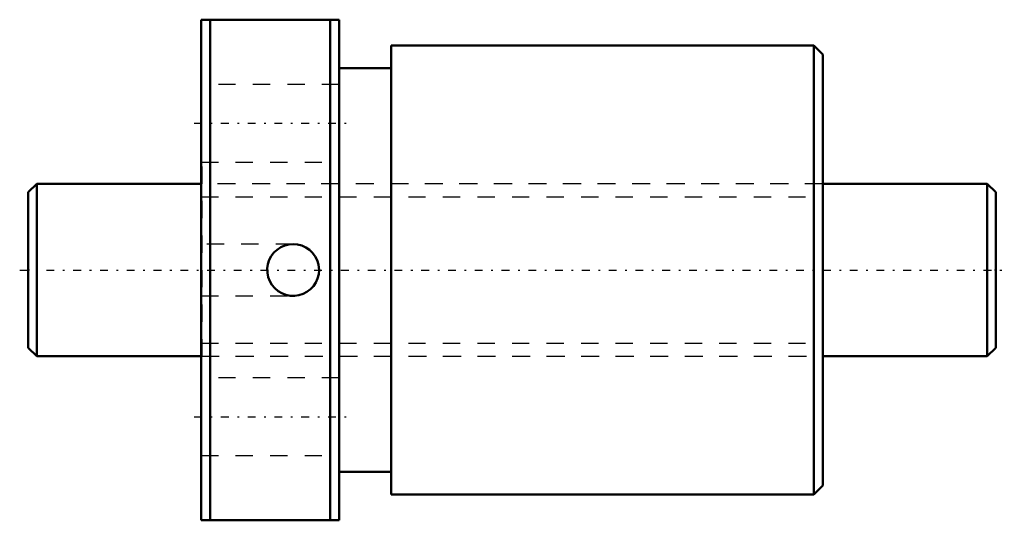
# Model space of a CAD drawing. Header units: millimetres. Extents: x -0.5 to 56.5, y -14.5 to 14.5.
import ezdxf

# ---------------------------------------------------------------- set-up
doc = ezdxf.new("R2010")
doc.units = ezdxf.units.MM
doc.linetypes.add('Center', pattern=[1.5, 0.45, -0.5, 0.05, -0.5])
doc.linetypes.add('Dashed', pattern=[2, 1, -1])
for name, color, linetype, lineweight in [('2d ConnectionPoints', 7, 'Continuous', 50), ('AM_0', 7, 'Continuous', 50), ('AM_5', 3, 'Continuous', 25), ('AM_7', 7, 'Center', 25), ('AM_9', 6, 'Dashed', 25)]:
    doc.layers.add(name, color=color, linetype=linetype, lineweight=lineweight)

# ---------------------------------------------------------------- blocks, each defined once
blk = doc.blocks.new('1_BTK_1006V_2_6ZZ_Nut_0_in_BTK1006V_2_6ZZ_56LC7T_000_4')
at = {"layer": 'AM_0'}
for p, q in [((10, 14.5), (10, -14.5)), ((10, 14.5), (18, 14.5)), ((10.525, 14.5), (10.525, -14.5)), ((17.475, 14.5), (17.475, -14.5)), ((18, 14.5), (18, -14.5)), ((21, 13), (21, -13)), ((45.48, 13), (21, 13)), ((46, 12.48), (45.48, 13)), ((45.48, 13), (45.48, -13)), ((46, 12.48), (46, -12.48)), ((21, 11.7), (18, 11.7)), ((18, -11.7), (21, -11.7)), ((45.48, -13), (46, -12.48)), ((21, -13), (45.48, -13)), ((18, -14.5), (10, -14.5))]:
    blk.add_line(p, q, dxfattribs=at)
blk.add_lwpolyline([(16.83, 0), (16.809, -0.251), (16.746, -0.496), (16.642, -0.726), (16.502, -0.936), (16.329, -1.119), (16.127, -1.271), (15.902, -1.387), (15.661, -1.463), (15.411, -1.498), (15.158, -1.49), (14.911, -1.44), (14.676, -1.35), (14.459, -1.221), (14.267, -1.058), (14.104, -0.864), (13.976, -0.646), (13.887, -0.41), (13.839, -0.161), (13.833, 0.091), (13.869, 0.341), (13.947, 0.58), (14.064, 0.804), (14.216, 1.005), (14.401, 1.177), (14.612, 1.317), (14.843, 1.419), (15.088, 1.48), (15.34, 1.5), (15.591, 1.477), (15.835, 1.412), (16.064, 1.308), (16.273, 1.166), (16.455, 0.992), (16.606, 0.789), (16.72, 0.563), (16.795, 0.321), (16.83, 0)], dxfattribs=at)
at = {"layer": 'AM_7'}
for p, q in [((9.6, 8.5), (18.4, 8.5)), ((9.6, -8.5), (18.4, -8.5))]:
    blk.add_line(p, q, dxfattribs=at)
at = {"layer": 'AM_9'}
for p, q in [((18, 10.75), (10, 10.75)), ((10, 6.25), (18, 6.25)), ((10.05, 6), (10, 6)), ((10.05, 6), (10.05, -6)), ((45.95, 6), (45.95, -6)), ((46, 6), (45.95, 6)), ((45.95, 5), (10.05, 5)), ((15.33, 1.5), (10, 1.5)), ((10, -1.5), (15.33, -1.5)), ((10.05, -5), (45.95, -5)), ((10, -6), (10.05, -6)), ((18, -6.25), (10, -6.25)), ((45.95, -6), (46, -6)), ((10, -10.75), (18, -10.75))]:
    blk.add_line(p, q, dxfattribs=at)
for start, end in [(178.6964, 184.5112), (353.0829, 5.3704)]:
    blk.add_arc((15.33, 0), 1.5, start, end, dxfattribs=at)
blk = doc.blocks.new('2_BTK_1006V_2_600_Shaft_0_in_BTK1006V_2_6ZZ_56LC7T_000_4')
at = {"layer": 'AM_0'}
for p, q in [((0.5, 5), (0, 4.5)), ((0.5, 5), (0.5, -5)), ((10, 5), (0.5, 5)), ((55.5, 5), (46, 5)), ((56, 4.5), (55.5, 5)), ((55.5, 5), (55.5, -5)), ((0, 4.5), (0, -4.5)), ((56, 4.5), (56, -4.5)), ((0, -4.5), (0.5, -5)), ((55.5, -5), (56, -4.5)), ((0.5, -5), (10, -5)), ((46, -5), (55.5, -5))]:
    blk.add_line(p, q, dxfattribs=at)
at = {"layer": 'AM_5', "linetype": 'Dashed'}
for p, q in [((10, 4.233), (46, 4.233)), ((10, -4.233), (46, -4.233))]:
    blk.add_line(p, q, dxfattribs=at)
at = {"layer": 'AM_7'}
blk.add_line((-0.5, 0), (56.5, 0), dxfattribs=at)
at = {"layer": 'AM_9'}
for p, q in [((46, 5), (10, 5)), ((10, -5), (46, -5))]:
    blk.add_line(p, q, dxfattribs=at)

msp = doc.modelspace()

# ---------------------------------------------------------------- linework, layer by layer
at = {"layer": '2d ConnectionPoints'}
for p in [(0, 0), (0, 0), (56, 0)]:
    msp.add_point(p, dxfattribs=at)

# ---------------------------------------------------------------- block references
for name in ['1_BTK_1006V_2_6ZZ_Nut_0_in_BTK1006V_2_6ZZ_56LC7T_000_4', '2_BTK_1006V_2_600_Shaft_0_in_BTK1006V_2_6ZZ_56LC7T_000_4']:
    msp.add_blockref(name, (0, 0))

doc.saveas('drawing.dxf')
